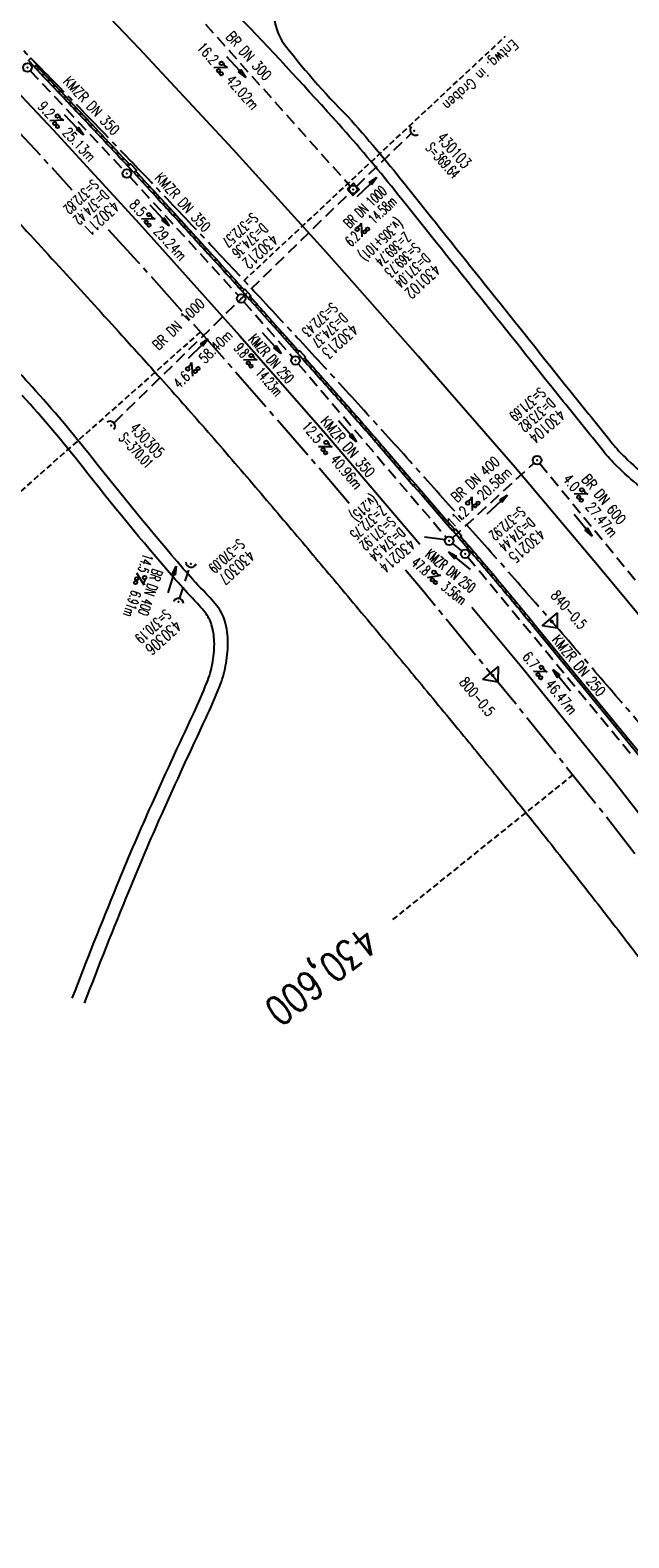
# Model space of a CAD drawing. Extents: x 454519 to 459636, y 422856 to 428936.
# Tile 79 of 82: x 454747 to 454851, y 428463 to 428724. Entities that reach past the tile are written whole.
import ezdxf
from ezdxf.enums import TextEntityAlignment as Align

# ---------------------------------------------------------------- set-up
doc = ezdxf.new("R2010")
doc.units = 0
doc.header["$LTSCALE"] = 2
doc.header["$MEASUREMENT"] = 0
for name, pattern in [('ACHSE', [5.5, 4, -0.5, 0.5, -0.5]), ('AUSGEZOGEN', [0]), ('GESTRICH-X2', [1.5, 1, -0.5]), ('GESTRICHELT', [0.75, 0.5, -0.25])]:
    doc.linetypes.add(name, pattern=pattern)
doc.layers.get('0').update_dxf_attribs({"linetype": 'CONTINUOUS'})
for name, color, linetype in [('ACHSETOP', 1, 'ACHSE'), ('FBR', 8, 'CONTINUOUS'), ('HEKTOM', 1, 'GESTRICHELT'), ('KANAL', 7, 'GESTRICH-X2'), ('Netzknoten_PKT', 7, 'CONTINUOUS'), ('Netzknoten_PKT-NR', 7, 'CONTINUOUS'), ('Netzknoten_SIGNATUR', 7, 'CONTINUOUS'), ('PFEIL', 7, 'CONTINUOUS'), ('RINNE', 8, 'CONTINUOUS'), ('SCHACHTNR', 6, 'CONTINUOUS'), ('SCHRIFT', 7, 'AUSGEZOGEN'), ('SCHSYMBOL', 7, 'CONTINUOUS'), ('TEXTO', 4, 'CONTINUOUS'), ('TEXTU', 4, 'CONTINUOUS'), ('WEG', 8, 'AUSGEZOGEN')]:
    doc.layers.add(name, color=color, linetype=linetype)
doc.styles.add('ROMANS', font='romans.shx', dxfattribs={"width": 0.8})

# ---------------------------------------------------------------- blocks, each defined once
blk = doc.blocks.new('42')
at = {"color": 0}
blk.add_arc((-0.02, -0.31), 0.91, 12.5363, 167.4637, dxfattribs=at)
blk.add_point((0, 0), dxfattribs=at)
blk = doc.blocks.new('PROM')
blk.add_line((1.57, 1.82), (0.02, 0.02))
for centre, radius in [((0.32, 1.51), 0.317), ((0.94, 0.29), 0.283), ((1.64, 0.29), 0.283)]:
    blk.add_circle(centre, radius)
blk.add_arc((0.99, 2.68), 1.03, 239.1414, 303.3549)
blk = doc.blocks.new('PFEIL2')
at = {"color": 0}
for p, q in [((0.88, 0), (-2.4, -0.01)), ((0.88, -0.27), (0.88, 0.28)), ((0.88, 0.28), (2.43, 0.01)), ((0.91, 0.27), (0.88, 0.26)), ((0.97, 0.26), (0.88, 0.25)), ((1.02, 0.25), (0.88, 0.23)), ((1.07, 0.24), (0.88, 0.21)), ((1.13, 0.23), (0.88, 0.19)), ((1.18, 0.22), (0.88, 0.17)), ((1.24, 0.21), (0.88, 0.15)), ((1.29, 0.21), (0.88, 0.14)), ((1.34, 0.2), (0.88, 0.12)), ((1.4, 0.19), (0.88, 0.1)), ((1.45, 0.18), (0.88, 0.08)), ((1.51, 0.17), (0.88, 0.06)), ((1.56, 0.16), (0.88, 0.04)), ((1.61, 0.15), (0.88, 0.02)), ((1.67, 0.14), (0.88, 0.01)), ((1.72, 0.13), (0.88, -0.01)), ((1.78, 0.12), (0.88, -0.03)), ((1.83, 0.11), (0.88, -0.05)), ((1.88, 0.1), (0.88, -0.07)), ((1.94, 0.09), (0.88, -0.09)), ((2.05, 0.08), (0.88, -0.12)), ((1.99, 0.08), (0.88, -0.11)), ((2.1, 0.07), (0.88, -0.14)), ((2.15, 0.06), (0.88, -0.16)), ((2.21, 0.05), (0.88, -0.18)), ((2.26, 0.04), (0.88, -0.2)), ((2.32, 0.03), (0.88, -0.22)), ((2.37, 0.02), (0.88, -0.23)), ((2.42, 0.01), (0.88, -0.25)), ((2.43, 0.01), (0.88, -0.27))]:
    blk.add_line(p, q, dxfattribs=at)
blk = doc.blocks.new('20')
blk.add_lwpolyline([(-0.75, -0.75), (0.75, -0.75), (0.75, 0.75), (-0.75, 0.75)], close=True)
blk.add_circle((0, 0), 0.676)
blk.add_point((0, 0))
blk = doc.blocks.new('40')
at = {"color": 0}
blk.add_arc((0.02, 0.31), 0.91, 192.5363, 347.4637, dxfattribs=at)
blk.add_point((0, 0), dxfattribs=at)
blk = doc.blocks.new('GST')
at = {"color": 0}
blk.add_circle((0, 0), 0.75, dxfattribs=at)
blk.add_point((0, 0), dxfattribs=at)
blk = doc.blocks.new('10')
blk.add_blockref('GST', (0, 0))
blk = doc.blocks.new('Station_Netzknoten')
at = {"layer": 'Netzknoten_SIGNATUR'}
for p, q in [((-1.75, 0.5), (1.75, 0.5)), ((0, -1.5), (-1.75, 0.5)), ((0, -1.5), (1.75, 0.5))]:
    blk.add_line(p, q, dxfattribs=at)
blk.add_point((0, 0), dxfattribs=at)
blk = doc.blocks.new('PKT')
at = {"color": 0}
blk.add_circle((0, 0), 0.15, dxfattribs=at)
blk.add_point((0, 0), dxfattribs=at)

msp = doc.modelspace()

# ---------------------------------------------------------------- linework, layer by layer
at = {"layer": 'ACHSETOP', "flags": 128}
msp.add_lwpolyline([(454884.68, 428565.24, 0.000766), (454880.4, 428570.49, 0.00142), (454872.47, 428580.13, 0.001428), (454864.47, 428589.74, 0.001428), (454856.42, 428599.3, 0.001418), (454848.33, 428608.8, 0.001413), (454840.16, 428618.29, 0.001414), (454831.92, 428627.73, 0.001421), (454823.68, 428637.09, 0.001427), (454815.38, 428646.4, 0.00142), (454806.99, 428655.7, 0.001418), (454798.55, 428664.95, 0.001423), (454790.08, 428674.12, 0.001422), (454781.56, 428683.25, 0.001419), (454772.97, 428692.35, 0.001418), (454764.34, 428701.39, 0.00142), (454755.66, 428710.38, 0.001423), (454746.92, 428719.32, 0.001423), (454738.14, 428728.21, 0.001419), (454729.31, 428737.05, 0.001417), (454720.42, 428745.85, 0.001418), (454711.48, 428754.59, 0.00142), (454702.5, 428763.28, 0.001424), (454693.46, 428771.92, 0.001423), (454684.38, 428780.5, 0.00142), (454675.26, 428789.03, 0.001418), (454666.07, 428797.52, 0.00142), (454656.82, 428805.97, 0.001426), (454647.56, 428814.33, 0.001421), (454638.27, 428822.63, 0.001413), (454628.87, 428830.93, 0.001414), (454619.42, 428839.17, 0.001422), (454609.99, 428847.32, 0.001428), (454600.5, 428855.41, 0.001422), (454590.92, 428863.49, 0.001418), (454581.31, 428871.5, 0.00142), (454571.67, 428879.44, 0.000008), (454571.62, 428879.48, 0.001501)], format="xyb", dxfattribs=at)
for points in [[(454743.4, 428708.06), (454748.89, 428702.21), (454754.38, 428696.2)], [(454760.66, 428689.34), (454765.76, 428683.76), (454782.38, 428665.09), (454798.76, 428646.2), (454802.47, 428641.81)], [(454812.03, 428630.49), (454814.89, 428627.1), (454830.76, 428607.79), (454845.59, 428589.27), (454846.38, 428588.27), (454861.75, 428568.55), (454876.85, 428548.62), (454889.31, 428531.73)]]:
    msp.add_lwpolyline(points, dxfattribs=at)
at = {"layer": 'FBR', "flags": 128}
for points in [[(455080.79, 428224.24, -0.000002), (455088.31, 428209.77, -0.001209)], [(455090.57, 428205.37, -0.000003), (455100.94, 428185.17, -0.000002), (455106.02, 428175.27, 0.000075)]]:
    msp.add_lwpolyline(points, format="xyb", dxfattribs=at)
at = {"layer": 'FBR'}
msp.add_lwpolyline([(454936.45, 428513.74), (454933.76, 428517.45), (454919.38, 428537.24), (454905.22, 428556.15), (454890.57, 428575.31), (454875.78, 428594.12), (454860.41, 428613), (454845.48, 428630.99), (454830.96, 428648.2), (454814.21, 428667.46), (454798.4, 428685.27), (454782.22, 428703.13), (454766.04, 428720.53), (454749.27, 428738.1), (454732.84, 428754.94), (454715.62, 428772.2), (454698.83, 428788.63), (454681.07, 428805.58)], dxfattribs=at)
at = {"layer": 'FBR', "flags": 128}
for points in [[(454653.67, 428804.06), (454667.48, 428790.98), (454685.93, 428773.19), (454701.36, 428758.01), (454720.33, 428738.81), (454733.57, 428725.13), (454751.12, 428706.52), (454766.04, 428690.28), (454783.34, 428670.98), (454798.19, 428654.05), (454814.47, 428634.94)], [(454823.51, 428624.07), (454832.12, 428613.69), (454847.74, 428594.39), (454862.41, 428575.5), (454877.73, 428555.38), (454891.59, 428536.63), (454906.35, 428516.18), (454917.33, 428500.6), (454929.44, 428483.14)], [(454833.83, 428621.07), (454848.2, 428603.54), (454852.78, 428597.93), (454863.88, 428584.18), (454877.82, 428566.58), (454884.75, 428557.66), (454892.69, 428547.25), (454902.28, 428534.53), (454907.08, 428528.09), (454917.22, 428514.27), (454921.73, 428508.05)]]:
    msp.add_lwpolyline(points, dxfattribs=at)
at = {"layer": 'FBR'}
msp.add_lwpolyline([(454743.42, 428692.47, -0.000804), (454753.43, 428681.55, -0.001032), (454763.02, 428671.02, -0.001469), (454769.72, 428663.59, -0.003153), (454777.39, 428654.91, -0.0029), (454785.62, 428645.38, -0.001053), (454793.29, 428636.35, -0.0011), (454800.6, 428627.67, -0.000651), (454808.24, 428618.54, -0.000706), (454815.26, 428610.09, -0.001664), (454823.02, 428600.67, -0.001821), (454830.05, 428592.01, -0.00222), (454836.26, 428584.24, -0.001775), (454843.95, 428574.45, -0.001242), (454850.92, 428565.46, -0.001244), (454857.84, 428556.45, -0.001539)], format="xyb", dxfattribs=at)
at = {"layer": 'HEKTOM'}
for p, q in [((454784.12, 428680.5), (454829.29, 428722.72)), ((454776.59, 428671.62), (454730.49, 428630.73)), ((454840.97, 428595.12), (454809.58, 428569.89))]:
    msp.add_line(p, q, dxfattribs=at)
at = {"layer": 'KANAL'}
for p, q in [((454775.47, 428727.03), (454802.47, 428696.81)), ((454747.19, 428716.75), (454763.38, 428699.53)), ((454803.53, 428696.78), (454812.94, 428705.84)), ((454764.38, 428698.44), (454783.09, 428677.97)), ((454761.72, 428656), (454802.44, 428695.72)), ((454784.09, 428676.84), (454792.5, 428667.28)), ((454793.5, 428666.12), (454819.09, 428636.09)), ((454820.12, 428636.03), (454834.19, 428648.94)), ((454835.22, 428648.88), (454851.72, 428628.81)), ((454820.16, 428635.06), (454821.75, 428633.78)), ((454773.03, 428625.69), (454774.69, 428630.84)), ((454822.81, 428632.72), (454851.5, 428598.06))]:
    msp.add_line(p, q, dxfattribs=at)
at = {"layer": 'RINNE'}
for p, q in [((454748.22, 428717.06), (454748.75, 428717.07)), ((454749.14, 428716.09), (454749.68, 428716.11)), ((454750.06, 428715.12), (454750.6, 428715.14)), ((454750.99, 428714.15), (454751.52, 428714.17)), ((454751.91, 428713.18), (454752.44, 428713.2)), ((454752.83, 428712.21), (454753.36, 428712.23)), ((454753.75, 428711.24), (454754.28, 428711.26)), ((454754.66, 428710.27), (454755.2, 428710.29)), ((454755.58, 428709.3), (454756.11, 428709.32)), ((454756.49, 428708.33), (454757.03, 428708.35)), ((454757.41, 428707.36), (454757.94, 428707.38)), ((454758.32, 428706.39), (454758.85, 428706.41)), ((454759.22, 428705.42), (454759.75, 428705.44)), ((454760.13, 428704.45), (454760.66, 428704.47)), ((454761.04, 428703.48), (454761.57, 428703.5)), ((454761.94, 428702.51), (454762.47, 428702.53)), ((454762.84, 428701.54), (454763.37, 428701.56)), ((454763.74, 428700.57), (454764.27, 428700.59)), ((454765.54, 428698.63), (454766.07, 428698.65)), ((454766.44, 428697.66), (454766.97, 428697.68)), ((454767.34, 428696.69), (454767.87, 428696.71)), ((454768.24, 428695.72), (454768.77, 428695.74)), ((454769.13, 428694.75), (454769.66, 428694.77)), ((454770.03, 428693.78), (454770.56, 428693.8)), ((454770.92, 428692.81), (454771.45, 428692.83)), ((454771.81, 428691.84), (454772.34, 428691.86)), ((454772.7, 428690.87), (454773.23, 428690.89)), ((454773.59, 428689.9), (454774.11, 428689.92)), ((454774.47, 428688.93), (454775, 428688.94)), ((454775.36, 428687.96), (454775.88, 428687.97)), ((454776.24, 428686.99), (454776.77, 428687)), ((454777.13, 428686.01), (454777.65, 428686.03)), ((454778.01, 428685.04), (454778.53, 428685.06)), ((454778.89, 428684.07), (454779.41, 428684.09)), ((454779.77, 428683.1), (454780.29, 428683.12)), ((454780.65, 428682.13), (454781.17, 428682.15)), ((454781.53, 428681.16), (454782.05, 428681.18)), ((454782.41, 428680.19), (454782.93, 428680.21)), ((454783.28, 428679.22), (454783.8, 428679.24)), ((454785.03, 428677.28), (454785.55, 428677.29)), ((454785.9, 428676.31), (454786.42, 428676.32)), ((454786.77, 428675.33), (454787.29, 428675.35)), ((454787.64, 428674.36), (454788.16, 428674.38)), ((454788.5, 428673.39), (454789.02, 428673.41)), ((454789.37, 428672.42), (454789.89, 428672.44)), ((454790.23, 428671.45), (454790.75, 428671.47)), ((454791.1, 428670.48), (454791.62, 428670.5)), ((454791.97, 428669.51), (454792.49, 428669.52)), ((454792.83, 428668.54), (454793.35, 428668.55)), ((454794.56, 428666.59), (454795.08, 428666.61)), ((454795.43, 428665.62), (454795.95, 428665.64)), ((454796.29, 428664.65), (454796.81, 428664.67)), ((454797.16, 428663.68), (454797.68, 428663.7)), ((454798.02, 428662.71), (454798.54, 428662.72)), ((454798.88, 428661.74), (454799.4, 428661.75)), ((454799.75, 428660.76), (454800.27, 428660.78)), ((454800.61, 428659.79), (454801.13, 428659.81)), ((454801.47, 428658.82), (454801.99, 428658.84)), ((454802.32, 428657.85), (454802.84, 428657.87)), ((454803.18, 428656.88), (454803.69, 428656.9)), ((454804.03, 428655.91), (454804.54, 428655.92)), ((454804.88, 428654.93), (454805.39, 428654.95)), ((454805.72, 428653.96), (454806.24, 428653.98)), ((454806.57, 428652.99), (454807.08, 428653.01)), ((454807.41, 428652.02), (454807.92, 428652.04)), ((454808.25, 428651.05), (454808.76, 428651.06)), ((454809.09, 428650.07), (454809.6, 428650.09)), ((454809.92, 428649.1), (454810.44, 428649.12)), ((454810.76, 428648.13), (454811.28, 428648.15)), ((454811.6, 428647.16), (454812.11, 428647.17)), ((454812.44, 428646.18), (454812.95, 428646.2)), ((454813.28, 428645.21), (454813.79, 428645.23)), ((454814.12, 428644.24), (454814.64, 428644.26)), ((454814.96, 428643.27), (454815.48, 428643.29)), ((454815.8, 428642.3), (454816.32, 428642.31)), ((454816.65, 428641.32), (454817.16, 428641.34)), ((454817.49, 428640.35), (454818, 428640.37)), ((454818.33, 428639.38), (454818.85, 428639.4)), ((454819.18, 428638.41), (454819.69, 428638.42)), ((454820.02, 428637.44), (454820.54, 428637.45)), ((454821.71, 428635.49), (454822.22, 428635.51)), ((454822.55, 428634.52), (454823.06, 428634.54)), ((454823.38, 428633.55), (454823.9, 428633.56)), ((454824.22, 428632.57), (454824.73, 428632.59)), ((454825.05, 428631.6), (454825.56, 428631.62)), ((454825.87, 428630.63), (454826.38, 428630.65)), ((454826.7, 428629.66), (454827.2, 428629.67)), ((454827.52, 428628.68), (454828.02, 428628.7)), ((454828.33, 428627.71), (454828.84, 428627.73)), ((454829.15, 428626.74), (454829.65, 428626.75)), ((454829.96, 428625.76), (454830.46, 428625.78)), ((454830.76, 428624.79), (454831.27, 428624.81)), ((454831.57, 428623.82), (454832.07, 428623.83)), ((454832.37, 428622.84), (454832.88, 428622.86)), ((454833.17, 428621.87), (454833.68, 428621.89)), ((454833.83, 428621.07), (454834.39, 428621.02)), ((454834.72, 428619.98), (454835.29, 428619.92)), ((454835.62, 428618.88), (454836.18, 428618.83)), ((454836.52, 428617.79), (454837.08, 428617.73)), ((454837.41, 428616.7), (454837.98, 428616.64)), ((454838.31, 428615.6), (454838.87, 428615.55)), ((454839.21, 428614.51), (454839.77, 428614.45)), ((454840.1, 428613.41), (454840.67, 428613.36)), ((454841, 428612.32), (454841.56, 428612.27)), ((454841.9, 428611.23), (454842.46, 428611.17)), ((454842.79, 428610.13), (454843.36, 428610.08)), ((454843.69, 428609.04), (454844.25, 428608.98)), ((454844.59, 428607.95), (454845.15, 428607.89)), ((454845.48, 428606.85), (454846.05, 428606.8)), ((454846.38, 428605.76), (454846.94, 428605.7)), ((454847.28, 428604.66), (454847.84, 428604.61)), ((454848.17, 428603.57), (454848.73, 428603.52)), ((454849.07, 428602.48), (454849.63, 428602.42)), ((454849.96, 428601.38), (454850.52, 428601.33))]:
    msp.add_line(p, q, dxfattribs=at)
for points in [[(454747.88, 428717.41, -0.00044), (454751.85, 428713.24, -0.000678), (454755.11, 428709.79, -0.001285), (454759.2, 428705.44, -0.000882), (454764.04, 428700.26, -0.000553)], [(454748.17, 428717.69, -0.00044), (454752.14, 428713.52, -0.000678), (454755.41, 428710.07, -0.001285), (454759.5, 428705.72, -0.000882), (454764.33, 428700.53, -0.000553)], [(454765.06, 428699.16, -0.000488), (454768.8, 428695.12, -0.000907), (454771.37, 428692.32, -0.000622), (454774.65, 428688.74, -0.000631), (454777.86, 428685.2, -0.000464), (454782.12, 428680.51, -0.000751), (454783.83, 428678.61, -0.00021)], [(454765.35, 428699.43, -0.000488), (454769.09, 428695.39, -0.000907), (454771.67, 428692.59, -0.000622), (454774.94, 428689.01, -0.000631), (454778.16, 428685.47, -0.000464), (454782.42, 428680.78, -0.000751), (454784.13, 428678.88, -0.00021)], [(454785.13, 428677.76, -0.00012), (454785.93, 428676.87, -0.000227), (454787.22, 428675.43, -0.000358), (454788.62, 428673.86, -0.000081), (454793.62, 428668.26, -0.0006)], [(454794.32, 428666.87, -0.000562), (454800.46, 428659.96, -0.001472), (454803.12, 428656.94, -0.002169), (454808.55, 428650.7, 0.001052), (454819.7, 428637.81, 0.000038), (454819.83, 428637.65, -0.000002), (454820.29, 428637.12, -0.003879)], [(454794.62, 428667.14, -0.000562), (454800.76, 428660.22, -0.001472), (454803.43, 428657.2, -0.002169), (454808.85, 428650.96, 0.001052), (454820, 428638.07, 0.000038), (454820.14, 428637.91, -0.000002), (454820.59, 428637.39, -0.003879)], [(454821.28, 428635.99, -0.003646), (454827.14, 428629.13, -0.003555), (454833.83, 428621.07)], [(454821.58, 428636.25, -0.003647), (454827.45, 428629.39, -0.003555), (454834.14, 428621.32, -0.003555)]]:
    msp.add_lwpolyline(points, format="xyb", dxfattribs=at)
at = {"layer": 'RINNE', "flags": 128}
for points in [[(454784.84, 428677.49), (454785.03, 428677.28), (454785.9, 428676.31), (454786.77, 428675.33), (454787.64, 428674.36), (454788.5, 428673.39), (454789.37, 428672.42), (454790.23, 428671.45), (454791.1, 428670.48), (454791.97, 428669.51), (454792.83, 428668.54), (454793.32, 428667.99)], [(454833.83, 428621.07), (454848.2, 428603.54), (454852.78, 428597.93), (454863.88, 428584.18), (454877.82, 428566.58), (454884.75, 428557.66), (454892.69, 428547.25), (454902.28, 428534.53), (454907.08, 428528.09), (454917.22, 428514.27), (454921.73, 428508.05)]]:
    msp.add_lwpolyline(points, dxfattribs=at)
at = {"layer": 'RINNE'}
msp.add_lwpolyline([(454834.14, 428621.32), (454848.51, 428603.79), (454852.51, 428598.9)], dxfattribs=at)
at = {"layer": 'SCHACHTNR'}
msp.add_line((454818.86, 428635.71), (454815.3, 428636.17), dxfattribs=at)
at = {"layer": 'SCHSYMBOL'}
for points in [[(454747.91, 428717.44), (454746.86, 428718.51), (454747.27, 428718.92), (454748.32, 428717.85)], [(454765.08, 428699.17), (454764.06, 428700.28), (454764.49, 428700.67), (454765.51, 428699.57)], [(454784.84, 428677.49), (454783.83, 428678.61), (454784.26, 428679), (454785.27, 428677.88)], [(454794.32, 428666.87), (454793.32, 428667.99), (454793.75, 428668.38), (454794.75, 428667.26)], [(454821.28, 428635.99), (454820.29, 428637.12), (454820.73, 428637.51), (454821.72, 428636.37)]]:
    msp.add_lwpolyline(points, close=True, dxfattribs=at)
at = {"layer": 'WEG', "flags": 128}
for points in [[(454910.63, 428594.42, 0.016547), (454910.62, 428598.39, 0.059775), (454909.93, 428602.78, 0.030057), (454907.03, 428611.11, 0.057411), (454902.62, 428618.99, 0.05605), (454896.4, 428625.84, 0.042727), (454889.6, 428630.87, 0.049832), (454883.08, 428634.03, 0.053796), (454875.21, 428636, -0.051332), (454866.96, 428638.01, -0.025569), (454856.48, 428642.36, -0.061471), (454852.49, 428644.9, -0.020521), (454848.56, 428648.42, -0.030194), (454846.15, 428651.07, -0.000607), (454838.82, 428660.2, -0.000322), (454825.03, 428677.43, -0.000141), (454820.98, 428682.51, 0.000053), (454810.16, 428696.07, 0.013836), (454800.5, 428707.5, 0.008599), (454784.14, 428725.18, -0.000577), (454779.1, 428730.43, -0.003142), (454778.18, 428731.41, -0.001084), (454759.8, 428751.19, 0.001653), (454747.73, 428764.15, 0.005591), (454719.39, 428793.73, 0.008949), (454701.15, 428811.68, 0.004493), (454682.3, 428829.26, 0.00392), (454660.35, 428849.05, 0.0001), (454647.34, 428860.6, -0.000067), (454627.77, 428877.96, -0.000236), (454617.38, 428887.19, -0.000301), (454609.27, 428894.41, -0.062389), (454605.67, 428898.52, -0.026707), (454604.1, 428901.14, -0.064256)], [(454800.98, 428802.27), (454790.46, 428732.71, -0.001109), (454789.19, 428727.92, 0.069239), (454789.5, 428724.83, 0.069239), (454790.64, 428721.93, 0.033714), (454802.04, 428708.87, -0.013836), (454811.77, 428697.35, -0.000053), (454822.6, 428683.79, 0.000141), (454826.65, 428678.72, 0.000322), (454840.43, 428661.49, 0.000607), (454847.76, 428652.37, 0.030194), (454850.01, 428649.9, 0.020521), (454853.8, 428646.5, 0.061471), (454857.37, 428644.23, 0.025569), (454867.65, 428639.96, 0.051332), (454875.49, 428638.04, -0.053796), (454883.79, 428635.97, -0.049831), (454890.69, 428632.63, -0.042727), (454897.77, 428627.39, -0.056046), (454904.29, 428620.2, -0.057414), (454908.93, 428611.91, -0.030057), (454911.92, 428603.35, -0.059775), (454912.68, 428598.47, -0.020234), (454912.66, 428593.44, 0.017431), (454912.61, 428587.95, 0.011775), (454912.9, 428582.1, 0.019654), (454913.27, 428578.71, 0.096759), (454914.63, 428574.92, 0.040266), (454921.09, 428565.82, 0.030685), (454929.94, 428556.49, -0.027601), (454940.2, 428545.81, -0.013317), (454946.98, 428537.48, -0.020055), (454951.16, 428531.59, -0.071386), (454953.29, 428526.99, -0.027662), (454956.04, 428515.56, -0.078018), (454956.22, 428508.48, -0.076344), (454952.2, 428494.66, 0.076344)]]:
    msp.add_lwpolyline(points, format="xyb", dxfattribs=at)
at = {"layer": 'WEG'}
for points in [[(454756.55, 428555.62, -0.005326), (454764.26, 428575.04, -0.007752), (454769.9, 428588.24, -0.005009), (454777.51, 428604.83, 0.015332), (454779.88, 428610.3, 0.046924), (454780.93, 428613.9, 0.044748), (454781.33, 428617.81, 0.07458), (454780.79, 428621.71, 0.101204), (454779.43, 428624.28, 0.019439), (454777.03, 428626.97, -0.01388), (454773.62, 428630.71, -0.011577), (454757.8, 428649.94, 0.018046), (454747.49, 428662.15, 0.007008), (454738.52, 428671.75, 0.005349)], [(454754.44, 428556.48, -0.005349), (454762.15, 428575.9, -0.007763), (454767.81, 428589.14, -0.00514), (454775.43, 428605.75, 0.016471), (454777.69, 428610.99, 0.045924), (454778.66, 428614.31, 0.046471), (454778.99, 428617.7, 0.072851), (454778.52, 428620.99, 0.099931), (454777.39, 428623.14, 0.021035), (454775.21, 428625.59, -0.014074), (454771.9, 428629.22, -0.011831), (454756.18, 428648.32, 0.018172), (454745.79, 428660.63, 0.006995)]]:
    msp.add_lwpolyline(points, format="xyb", dxfattribs=at)

# ---------------------------------------------------------------- block references
at = {"layer": 'Netzknoten_PKT'}
for p in [(454837.3, 428621.58), (454827.08, 428612.28)]:
    msp.add_blockref('PKT', p, dxfattribs=at)
at = {"layer": 'Netzknoten_SIGNATUR'}
for p, rotation in [((454837.3, 428621.58), 40.9953971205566), ((454827.08, 428612.28), 39.42146876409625)]:
    msp.add_blockref('Station_Netzknoten', p, dxfattribs=dict(at, rotation=rotation))
at = {"layer": 'PFEIL'}
for p, rotation in [((454782.78, 428717.39), 311.814), ((454754.76, 428707.42), 313.1975), ((454805.32, 428696.63), 43.84389999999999), ((454769.54, 428691.75), 312.4427), ((454776.18, 428668.73), 44.2945), ((454788.9, 428669.69), 311.3003), ((454801.98, 428654.45), 310.4423), ((454827.84, 428641.76), 42.52329999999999), ((454842.7, 428638.21), 309.4485), ((454821.34, 428632.1), 140.9358), ((454771.68, 428628.84), 72.36499999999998), ((454839.02, 428611.44), 129.6143)]:
    msp.add_blockref('PFEIL2', p, dxfattribs=dict(at, rotation=rotation))
at = {"layer": 'SCHSYMBOL'}
for name, p, rotation in [('GST', (454746.68, 428717.3), 134.4581000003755), ('40', (454813.49, 428706.35), 313.0605), ('10', (454763.88, 428698.98), 313.8031), ('20', (454802.98, 428696.25), 313.0554), ('GST', (454783.61, 428677.41), 313.041), ('GST', (454793.01, 428666.71), 312.6699), ('42', (454761.17, 428655.47), 313.022), ('10', (454834.75, 428649.45), 311.6105), ('GST', (454819.58, 428635.54), 311.602), ('10', (454822.34, 428633.29), 311.5102), ('42', (454774.91, 428631.56), 170.8439102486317), ('42', (454772.82, 428624.97), 349.6301817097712)]:
    msp.add_blockref(name, p, dxfattribs=dict(at, rotation=rotation))
at = {"layer": 'TEXTU'}
for p, rotation in [((454778.88, 428717.26), 311.814), ((454750.55, 428708.11), 313.1975), ((454766.36, 428691.11), 312.4427), ((454804.49, 428688.04), 43.84389999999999), ((454784, 428666.77), 311.3003), ((454775.21, 428663.94), 44.29449999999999), ((454796.94, 428651.79), 310.4423), ((454823.55, 428640.72), 42.52329999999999), ((454841.12, 428643.62), 309.4485), ((454815.72, 428629.13), 320.9358), ((454765.61, 428629.95), 251.5883243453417), ((454834.12, 428612.94), 309.6143)]:
    msp.add_blockref('PROM', p, dxfattribs=dict(at, rotation=rotation))

# ---------------------------------------------------------------- texts
at = {"layer": 'HEKTOM', "style": 'ROMANS', "width": 0.8}
msp.add_text('430,600', height=5, rotation=218.554, dxfattribs=at).set_placement((454804.71, 428569.19))
at = {"layer": 'Netzknoten_PKT-NR', "style": 'ROMANS', "width": 0.75}
for s, rotation, p in [('840-0.5', 311.3884, (454842.2, 428620.06)), ('800-0.5', 309.8145, (454826.25, 428604.98))]:
    msp.add_text(s, height=1.8, rotation=rotation, dxfattribs=at).set_placement(p, align=Align.RIGHT)
at = {"layer": 'SCHACHTNR', "style": 'ROMANS'}
for s, height, rotation, width, p in [('430103', 2, 312.1398, 0.7, (454817.26, 428705.01)), ('S=369.64', 1.8, 312.1398, 0.6, (454815.38, 428703.32)), ('S=372.82', 1.8, 223.8031, 0.6, (454757.95, 428698.11)), ('D=374.42', 1.8, 223.8031, 0.6, (454759.7, 428696.3)), ('430211', 2, 223.8031, 0.7, (454761.42, 428694.49)), ('S=372.57', 1.8, 223.041, 0.6, (454785.49, 428692.36)), ('D=374.36', 1.8, 223.041, 0.6, (454787.18, 428690.55)), ('(v.305+101)', 1.8, 223.0554, 0.6, (454810.6, 428691.36)), ('430212', 2, 223.041, 0.7, (454788.9, 428688.71)), ('Z=369.74', 1.8, 223.0554, 0.6, (454811.86, 428689.01)), ('S=369.73', 1.8, 223.0554, 0.6, (454813.55, 428687.17)), ('D=371.04', 1.8, 223.0554, 0.6, (454815.27, 428685.35)), ('430102', 2, 223.0554, 0.7, (454816.95, 428683.54)), ('S=372.43', 1.8, 222.6699, 0.6, (454799.28, 428676.84)), ('D=374.37', 1.8, 222.6699, 0.6, (454801, 428675.03)), ('430213', 2, 222.6699, 0.7, (454802.69, 428673.19)), ('S=371.69', 1.8, 221.6105, 0.6, (454835.22, 428662.17)), ('D=373.82', 1.8, 221.6105, 0.6, (454836.88, 428660.33)), ('430104', 2, 221.6105, 0.7, (454838.53, 428658.46)), ('S=370.01', 1.8, 313.0319, 0.6, (454762.36, 428653.17)), ('430305', 2, 313.0319, 0.7, (454764.2, 428654.86)), ('(v.215)', 1.8, 221.602, 0.6, (454806.27, 428643.57)), ('Z=372.75', 1.8, 221.602, 0.6, (454807.68, 428641.71)), ('S=372.92', 1.8, 221.5102, 0.6, (454831.75, 428641.57)), ('S=371.92', 1.8, 221.602, 0.6, (454809.33, 428639.83)), ('D=374.44', 1.8, 221.5102, 0.6, (454833.4, 428639.69)), ('S=370.09', 1.8, 222.3096, 0.6, (454783.2, 428635.98)), ('D=374.54', 1.8, 221.602, 0.6, (454810.99, 428637.96)), ('430214', 2, 221.602, 0.7, (454812.65, 428636.08)), ('430215', 2, 221.5102, 0.7, (454835.06, 428637.82)), ('430307', 2, 222.3096, 0.7, (454784.88, 428634.11)), ('S=370.19', 1.8, 222.2176, 0.6, (454770.5, 428623.81)), ('430306', 2, 222.2176, 0.7, (454772.19, 428621.97))]:
    msp.add_text(s, height=height, rotation=rotation, dxfattribs=dict(at, width=width)).set_placement(p)
at = {"layer": 'SCHRIFT', "style": 'ROMANS', "width": 0.8}
msp.add_text('Entwg. in Graben', height=1.8, rotation=222.6468, dxfattribs=at).set_placement((454830.52, 428722.28))
at = {"layer": 'TEXTO', "style": 'ROMANS'}
for s, rotation, width, p in [('BR DN 300', 311.814, 0.75, (454784.28, 428718.74)), ('KMZR DN 350', 313.1975, 0.75, (454757.1, 428710.12)), ('KMZR DN 350', 312.4427, 0.75, (454772.87, 428693.44)), ('BR DN 1000', 43.8439, 0.6, (454805.67, 428692.57)), ('BR DN 1000', 44.2945, 0.75, (454773.42, 428672.32)), ('KMZR DN 250', 311.3003, 0.6, (454788.16, 428666.39)), ('KMZR DN 350', 310.4423, 0.75, (454801.37, 428651.21)), ('BR DN 400', 42.5233, 0.75, (454824.7, 428645.5)), ('BR DN 600', 309.4485, 0.75, (454845.61, 428642.14)), ('KMZR DN 250', 320.9358, 0.6, (454819.23, 428629.66)), ('BR DN 400', 251.5883, 0.6, (454767.07, 428626.9)), ('KMZR DN 250', 309.6143, 0.75, (454841.28, 428613.41))]:
    msp.add_text(s, height=1.8, rotation=rotation, dxfattribs=dict(at, width=width)).set_placement(p, align=Align.CENTER)
at = {"layer": 'TEXTU', "style": 'ROMANS'}
for s, rotation, width, p in [('16.2', 311.814, 0.75, (454775.84, 428720.68)), ('42.02m', 311.814, 0.75, (454780.87, 428715.02)), ('9.2', 313.1975, 0.75, (454748.33, 428710.47)), ('25.13m', 313.1975, 0.75, (454752.61, 428705.94)), ('8.5', 312.4427, 0.75, (454764.19, 428693.49)), ('14.58m', 43.8439, 0.6, (454806.67, 428690.11)), ('29.24m', 312.4427, 0.75, (454768.38, 428688.89)), ('6.2', 43.8439, 0.6, (454802.64, 428686.26)), ('58.40m', 44.2945, 0.75, (454777.35, 428666.03)), ('9.8', 311.3003, 0.6, (454782.28, 428668.72)), ('4.6', 44.2945, 0.75, (454772.91, 428661.69)), ('14.23m', 311.3003, 0.6, (454785.97, 428664.5)), ('12.5', 310.4423, 0.75, (454793.97, 428655.26)), ('40.96m', 310.4423, 0.75, (454798.88, 428649.51)), ('20.58m', 42.5233, 0.75, (454825.43, 428642.42)), ('4.0', 309.4485, 0.75, (454839.07, 428646.11)), ('11.2', 42.5233, 0.75, (454820.18, 428637.62)), ('27.47m', 309.4485, 0.75, (454843.04, 428641.29)), ('14.5', 251.5883, 0.6, (454766.76, 428633.41)), ('47.8', 320.9358, 0.6, (454812.87, 428631.43)), ('3.56m', 320.9358, 0.6, (454818.06, 428627.24)), ('6.91m', 251.5883, 0.6, (454764.68, 428627.1)), ('6.7', 309.6143, 0.75, (454832.08, 428615.42)), ('46.47m', 309.6143, 0.75, (454836.05, 428610.64))]:
    msp.add_text(s, height=1.8, rotation=rotation, dxfattribs=dict(at, width=width)).set_placement(p)

doc.saveas('drawing.dxf')
